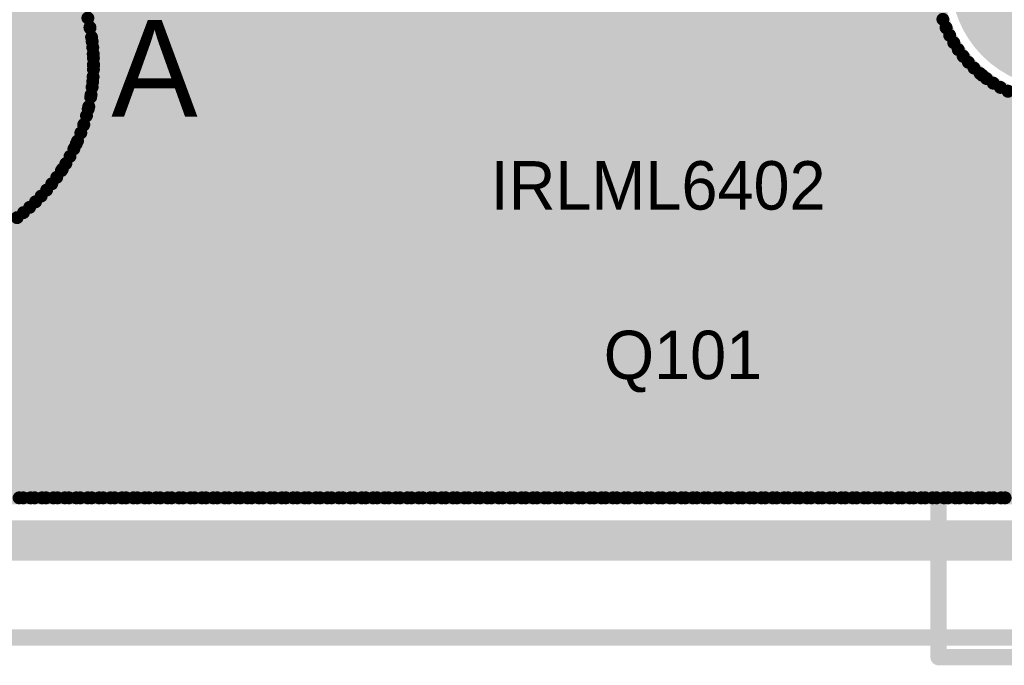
# Model space of a CAD drawing. Extents: x 7.17 to 14.1, y 4 to 11.75.
# Tile 4 of 214: x 7.47 to 8.08, y 5.74 to 6.14. Entities that reach past the tile are written whole.
import ezdxf

# ---------------------------------------------------------------- set-up
doc = ezdxf.new("R2010")
doc.units = 0
doc.layers.get('0').update_dxf_attribs({"linetype": 'CONTINUOUS'})
for name, color, linetype in [('BOTTOMLAYER', 5, 'CONTINUOUS'), ('BOTTOMSOLDER', 6, 'CONTINUOUS'), ('INTERNALPLANE1', 76, 'CONTINUOUS'), ('KEEPOUTLAYER', 6, 'CONTINUOUS'), ('MECHANICAL1', 6, 'CONTINUOUS'), ('MECHANICAL3', 76, 'CONTINUOUS'), ('MECHANICAL5', 56, 'CONTINUOUS'), ('MECHANICAL6', 56, 'CONTINUOUS'), ('MULTILAYER', 9, 'CONTINUOUS'), ('TOPLAYER', 1, 'CONTINUOUS'), ('TOPOVERLAY', 2, 'CONTINUOUS'), ('TOPPASTE', 8, 'CONTINUOUS'), ('TOPSOLDER', 216, 'CONTINUOUS')]:
    doc.layers.add(name, color=color, linetype=linetype)

# ---------------------------------------------------------------- blocks, each defined once
blk = doc.blocks.new('SO8_2')
at = {"layer": 'MECHANICAL1', "const_width": 0.01}
for points in [[(0.0275, 0.025), (0.0275, -0.175)], [(0.0275, 0.025), (0.0875, 0.025)], [(0.1275, 0.025), (0.1925, 0.025)], [(0.1925, 0.025), (0.1925, -0.175)], [(0, 0.005), (0.0275, 0.005)], [(0, 0.005), (0, -0.005)], [(0.1925, 0.005), (0.22, 0.005)], [(0.22, 0.005), (0.22, -0.005)], [(0, -0.005), (0.0275, -0.005)], [(0.1925, -0.005), (0.22, -0.005)], [(0, -0.045), (0.0275, -0.045)], [(0, -0.045), (0, -0.055)], [(0.1925, -0.045), (0.22, -0.045)], [(0.22, -0.045), (0.22, -0.055)], [(0, -0.055), (0.0275, -0.055)], [(0.1925, -0.055), (0.22, -0.055)], [(0, -0.095), (0.0275, -0.095)], [(0, -0.095), (0, -0.105)], [(0.1925, -0.095), (0.22, -0.095)], [(0.22, -0.095), (0.22, -0.105)], [(0, -0.105), (0.0275, -0.105)], [(0.1925, -0.105), (0.22, -0.105)], [(0, -0.145), (0.0275, -0.145)], [(0, -0.145), (0, -0.155)], [(0.1925, -0.145), (0.22, -0.145)], [(0.22, -0.145), (0.22, -0.155)], [(0, -0.155), (0.0275, -0.155)], [(0.1925, -0.155), (0.22, -0.155)], [(0.0275, -0.175), (0.1925, -0.175)]]:
    blk.add_lwpolyline(points, dxfattribs=at)
at = {"layer": 'MECHANICAL1', "const_width": 0.005}
for points in [[(0.025, 0.025, 1), (0.03, 0.025, 1)], [(0.025, 0.025, 1), (0.03, 0.025, 1)], [(0.085, 0.025, 1), (0.09, 0.025, 1)], [(0.085, 0.025, 1), (0.09, 0.025, 1)], [(0.125, 0.025, 1), (0.13, 0.025, 1)], [(0.125, 0.025, 1), (0.13, 0.025, 1)], [(0.19, 0.025, 1), (0.195, 0.025, 1)], [(0.19, 0.025, 1), (0.195, 0.025, 1)], [(-0.0025, 0.005, 1), (0.0025, 0.005, 1)], [(-0.0025, 0.005, 1), (0.0025, 0.005, 1)], [(0.025, 0.005, 1), (0.03, 0.005, 1)], [(0.19, 0.005, 1), (0.195, 0.005, 1)], [(0.2175, 0.005, 1), (0.2225, 0.005, 1)], [(0.2175, 0.005, 1), (0.2225, 0.005, 1)], [(-0.0025, -0.005, 1), (0.0025, -0.005, 1)], [(-0.0025, -0.005, 1), (0.0025, -0.005, 1)], [(0.19, -0.005, 1), (0.195, -0.005, 1)], [(0.2175, -0.005, 1), (0.2225, -0.005, 1)], [(0.2175, -0.005, 1), (0.2225, -0.005, 1)], [(0.025, -0.005, 1), (0.03, -0.005, 1)], [(-0.0025, -0.045, 1), (0.0025, -0.045, 1)], [(-0.0025, -0.045, 1), (0.0025, -0.045, 1)], [(0.025, -0.045, 1), (0.03, -0.045, 1)], [(0.19, -0.045, 1), (0.195, -0.045, 1)], [(0.2175, -0.045, 1), (0.2225, -0.045, 1)], [(0.2175, -0.045, 1), (0.2225, -0.045, 1)], [(-0.0025, -0.055, 1), (0.0025, -0.055, 1)], [(-0.0025, -0.055, 1), (0.0025, -0.055, 1)], [(0.025, -0.055, 1), (0.03, -0.055, 1)], [(0.19, -0.055, 1), (0.195, -0.055, 1)], [(0.2175, -0.055, 1), (0.2225, -0.055, 1)], [(0.2175, -0.055, 1), (0.2225, -0.055, 1)], [(-0.0025, -0.095, 1), (0.0025, -0.095, 1)], [(-0.0025, -0.095, 1), (0.0025, -0.095, 1)], [(0.025, -0.095, 1), (0.03, -0.095, 1)], [(0.19, -0.095, 1), (0.195, -0.095, 1)], [(0.2175, -0.095, 1), (0.2225, -0.095, 1)], [(0.2175, -0.095, 1), (0.2225, -0.095, 1)], [(-0.0025, -0.105, 1), (0.0025, -0.105, 1)], [(-0.0025, -0.105, 1), (0.0025, -0.105, 1)], [(0.025, -0.105, 1), (0.03, -0.105, 1)], [(0.19, -0.105, 1), (0.195, -0.105, 1)], [(0.2175, -0.105, 1), (0.2225, -0.105, 1)], [(0.2175, -0.105, 1), (0.2225, -0.105, 1)], [(-0.0025, -0.145, 1), (0.0025, -0.145, 1)], [(-0.0025, -0.145, 1), (0.0025, -0.145, 1)], [(0.025, -0.145, 1), (0.03, -0.145, 1)], [(0.19, -0.145, 1), (0.195, -0.145, 1)], [(0.2175, -0.145, 1), (0.2225, -0.145, 1)], [(0.2175, -0.145, 1), (0.2225, -0.145, 1)], [(-0.0025, -0.155, 1), (0.0025, -0.155, 1)], [(-0.0025, -0.155, 1), (0.0025, -0.155, 1)], [(0.025, -0.155, 1), (0.03, -0.155, 1)], [(0.19, -0.155, 1), (0.195, -0.155, 1)], [(0.2175, -0.155, 1), (0.2225, -0.155, 1)], [(0.2175, -0.155, 1), (0.2225, -0.155, 1)], [(0.025, -0.175, 1), (0.03, -0.175, 1)], [(0.025, -0.175, 1), (0.03, -0.175, 1)], [(0.19, -0.175, 1), (0.195, -0.175, 1)], [(0.19, -0.175, 1), (0.195, -0.175, 1)]]:
    blk.add_lwpolyline(points, format="xyb", close=True, dxfattribs=at)
at = {"layer": 'MECHANICAL1', "const_width": 0.01}
blk.add_lwpolyline([(0.1275, 0.025, -1), (0.0875, 0.025)], format="xyb", dxfattribs=at)
at = {"layer": 'TOPLAYER', "const_width": 0.024}
for points in [[(0.028, 0), (-0.028, 0)], [(0.248, 0), (0.192, 0)], [(0.028, -0.05), (-0.028, -0.05)], [(0.248, -0.05), (0.192, -0.05)], [(0.028, -0.1), (-0.028, -0.1)], [(0.248, -0.1), (0.192, -0.1)], [(0.028, -0.15), (-0.028, -0.15)], [(0.248, -0.15), (0.192, -0.15)]]:
    blk.add_lwpolyline(points, dxfattribs=at)
at = {"layer": 'TOPLAYER', "const_width": 0.012}
for points in [[(-0.034, 0, 1), (-0.022, 0, 1)], [(0.022, 0, 1), (0.034, 0, 1)], [(0.186, 0, 1), (0.198, 0, 1)], [(0.242, 0, 1), (0.254, 0, 1)], [(-0.034, -0.05, 1), (-0.022, -0.05, 1)], [(0.022, -0.05, 1), (0.034, -0.05, 1)], [(0.186, -0.05, 1), (0.198, -0.05, 1)], [(0.242, -0.05, 1), (0.254, -0.05, 1)], [(-0.034, -0.1, 1), (-0.022, -0.1, 1)], [(0.022, -0.1, 1), (0.034, -0.1, 1)], [(0.186, -0.1, 1), (0.198, -0.1, 1)], [(0.242, -0.1, 1), (0.254, -0.1, 1)], [(-0.034, -0.15, 1), (-0.022, -0.15, 1)], [(0.022, -0.15, 1), (0.034, -0.15, 1)], [(0.186, -0.15, 1), (0.198, -0.15, 1)], [(0.242, -0.15, 1), (0.254, -0.15, 1)]]:
    blk.add_lwpolyline(points, format="xyb", close=True, dxfattribs=at)
at = {"layer": 'TOPOVERLAY', "const_width": 0.01}
for points in [[(-0.06, 0.04), (-0.06, -0.19)], [(-0.06, 0.04), (0.08046, 0.04)], [(0.13454, 0.04), (0.28, 0.04)], [(0.28, 0.04), (0.28, -0.19)], [(-0.06, -0.19), (0.28, -0.19)]]:
    blk.add_lwpolyline(points, dxfattribs=at)
at = {"layer": 'TOPOVERLAY', "const_width": 0.005}
for points in [[(-0.0625, 0.04, 1), (-0.0575, 0.04, 1)], [(-0.0625, 0.04, 1), (-0.0575, 0.04, 1)], [(0.07796, 0.04, 1), (0.08296, 0.04, 1)], [(0.07796, 0.04, 1), (0.08296, 0.04, 1)], [(0.13204, 0.04, 1), (0.13704, 0.04, 1)], [(0.13204, 0.04, 1), (0.13704, 0.04, 1)], [(0.2775, 0.04, 1), (0.2825, 0.04, 1)], [(0.2775, 0.04, 1), (0.2825, 0.04, 1)], [(-0.0625, -0.19, 1), (-0.0575, -0.19, 1)], [(-0.0625, -0.19, 1), (-0.0575, -0.19, 1)], [(0.2775, -0.19, 1), (0.2825, -0.19, 1)], [(0.2775, -0.19, 1), (0.2825, -0.19, 1)]]:
    blk.add_lwpolyline(points, format="xyb", close=True, dxfattribs=at)
at = {"layer": 'TOPOVERLAY', "const_width": 0.01}
blk.add_lwpolyline([(0.13454, 0.04, -1), (0.08046, 0.04)], format="xyb", dxfattribs=at)
at = {"layer": 'TOPPASTE', "const_width": 0.024}
for points in [[(0.028, 0), (-0.028, 0)], [(0.248, 0), (0.192, 0)], [(0.028, -0.05), (-0.028, -0.05)], [(0.248, -0.05), (0.192, -0.05)], [(0.028, -0.1), (-0.028, -0.1)], [(0.248, -0.1), (0.192, -0.1)], [(0.028, -0.15), (-0.028, -0.15)], [(0.248, -0.15), (0.192, -0.15)]]:
    blk.add_lwpolyline(points, dxfattribs=at)
at = {"layer": 'TOPPASTE', "const_width": 0.012}
for points in [[(-0.034, 0, 1), (-0.022, 0, 1)], [(0.022, 0, 1), (0.034, 0, 1)], [(0.186, 0, 1), (0.198, 0, 1)], [(0.242, 0, 1), (0.254, 0, 1)], [(-0.034, -0.05, 1), (-0.022, -0.05, 1)], [(0.022, -0.05, 1), (0.034, -0.05, 1)], [(0.186, -0.05, 1), (0.198, -0.05, 1)], [(0.242, -0.05, 1), (0.254, -0.05, 1)], [(-0.034, -0.1, 1), (-0.022, -0.1, 1)], [(0.022, -0.1, 1), (0.034, -0.1, 1)], [(0.186, -0.1, 1), (0.198, -0.1, 1)], [(0.242, -0.1, 1), (0.254, -0.1, 1)], [(-0.034, -0.15, 1), (-0.022, -0.15, 1)], [(0.022, -0.15, 1), (0.034, -0.15, 1)], [(0.186, -0.15, 1), (0.198, -0.15, 1)], [(0.242, -0.15, 1), (0.254, -0.15, 1)]]:
    blk.add_lwpolyline(points, format="xyb", close=True, dxfattribs=at)
at = {"layer": 'TOPSOLDER', "const_width": 0.032}
for points in [[(0.028, 0), (-0.028, 0)], [(0.248, 0), (0.192, 0)], [(0.028, -0.05), (-0.028, -0.05)], [(0.248, -0.05), (0.192, -0.05)], [(0.028, -0.1), (-0.028, -0.1)], [(0.248, -0.1), (0.192, -0.1)], [(0.028, -0.15), (-0.028, -0.15)], [(0.248, -0.15), (0.192, -0.15)]]:
    blk.add_lwpolyline(points, dxfattribs=at)
at = {"layer": 'TOPSOLDER', "const_width": 0.016}
for points in [[(-0.036, 0, 1), (-0.02, 0, 1)], [(0.02, 0, 1), (0.036, 0, 1)], [(0.184, 0, 1), (0.2, 0, 1)], [(0.24, 0, 1), (0.256, 0, 1)], [(-0.036, -0.05, 1), (-0.02, -0.05, 1)], [(0.02, -0.05, 1), (0.036, -0.05, 1)], [(0.184, -0.05, 1), (0.2, -0.05, 1)], [(0.24, -0.05, 1), (0.256, -0.05, 1)], [(-0.036, -0.1, 1), (-0.02, -0.1, 1)], [(0.02, -0.1, 1), (0.036, -0.1, 1)], [(0.184, -0.1, 1), (0.2, -0.1, 1)], [(0.24, -0.1, 1), (0.256, -0.1, 1)], [(-0.036, -0.15, 1), (-0.02, -0.15, 1)], [(0.02, -0.15, 1), (0.036, -0.15, 1)], [(0.184, -0.15, 1), (0.2, -0.15, 1)], [(0.24, -0.15, 1), (0.256, -0.15, 1)]]:
    blk.add_lwpolyline(points, format="xyb", close=True, dxfattribs=at)
blk = doc.blocks.new('SOT23_4')
at = {"layer": 'MECHANICAL1', "const_width": 0.01}
for points in [[(0.03, 0.094), (0.046, 0.094)], [(0.03, 0.076), (0.03, 0.094)], [(0.046, 0.076), (0.046, 0.094)], [(-0.02, 0.008), (-0.02, 0.076)], [(-0.02, 0.076), (0.096, 0.076)], [(0.096, 0.008), (0.096, 0.076)], [(-0.02, 0.008), (0.096, 0.008)], [(-0.01, -0.008), (-0.01, 0.008)], [(0.01, -0.008), (0.01, 0.008)], [(0.066, -0.008), (0.066, 0.008)], [(0.084, -0.008), (0.084, 0.008)], [(-0.01, -0.008), (0.01, -0.008)], [(0.066, -0.008), (0.084, -0.008)]]:
    blk.add_lwpolyline(points, dxfattribs=at)
at = {"layer": 'MECHANICAL1', "const_width": 0.005}
for points in [[(0.0275, 0.094, 1), (0.0325, 0.094, 1)], [(0.0275, 0.094, 1), (0.0325, 0.094, 1)], [(0.0435, 0.094, 1), (0.0485, 0.094, 1)], [(0.0435, 0.094, 1), (0.0485, 0.094, 1)], [(-0.0225, 0.076, 1), (-0.0175, 0.076, 1)], [(-0.0225, 0.076, 1), (-0.0175, 0.076, 1)], [(0.0275, 0.076, 1), (0.0325, 0.076, 1)], [(0.0435, 0.076, 1), (0.0485, 0.076, 1)], [(0.0935, 0.076, 1), (0.0985, 0.076, 1)], [(0.0935, 0.076, 1), (0.0985, 0.076, 1)], [(-0.0225, 0.008, 1), (-0.0175, 0.008, 1)], [(-0.0225, 0.008, 1), (-0.0175, 0.008, 1)], [(-0.0125, 0.008, 1), (-0.0075, 0.008, 1)], [(0.0075, 0.008, 1), (0.0125, 0.008, 1)], [(0.0635, 0.008, 1), (0.0685, 0.008, 1)], [(0.0815, 0.008, 1), (0.0865, 0.008, 1)], [(0.0935, 0.008, 1), (0.0985, 0.008, 1)], [(0.0935, 0.008, 1), (0.0985, 0.008, 1)], [(-0.0125, -0.008, 1), (-0.0075, -0.008, 1)], [(-0.0125, -0.008, 1), (-0.0075, -0.008, 1)], [(0.0075, -0.008, 1), (0.0125, -0.008, 1)], [(0.0075, -0.008, 1), (0.0125, -0.008, 1)], [(0.0635, -0.008, 1), (0.0685, -0.008, 1)], [(0.0635, -0.008, 1), (0.0685, -0.008, 1)], [(0.0815, -0.008, 1), (0.0865, -0.008, 1)], [(0.0815, -0.008, 1), (0.0865, -0.008, 1)]]:
    blk.add_lwpolyline(points, format="xyb", close=True, dxfattribs=at)
at = {"layer": 'TOPLAYER'}
for points in [[(0.02, 0.055), (0.056, 0.055), (0.02, 0.105), (0.056, 0.105)], [(-0.018, -0.018), (0.018, -0.018), (-0.018, 0.018), (0.018, 0.018)], [(0.057, -0.018), (0.093, -0.018), (0.057, 0.018), (0.093, 0.018)]]:
    blk.add_solid(points, dxfattribs=at)
at = {"layer": 'TOPOVERLAY', "const_width": 0.01}
for points in [[(0.005, 0.12), (0.023, 0.12)], [(0.005, 0.09), (0.005, 0.12)], [(0.023, 0.12), (0.07, 0.12)], [(0.07, 0.09), (0.07, 0.12)], [(-0.04, 0.09), (0.005, 0.09)], [(-0.04, -0.035), (-0.04, 0.09)], [(0.07, 0.09), (0.115, 0.09)], [(0.115, -0.035), (0.115, 0.09)], [(-0.04, -0.035), (0.115, -0.035)]]:
    blk.add_lwpolyline(points, dxfattribs=at)
at = {"layer": 'TOPOVERLAY', "const_width": 0.005}
for points in [[(0.0025, 0.12, 1), (0.0075, 0.12, 1)], [(0.0025, 0.12, 1), (0.0075, 0.12, 1)], [(0.0205, 0.12, 1), (0.0255, 0.12, 1)], [(0.0205, 0.12, 1), (0.0255, 0.12, 1)], [(0.0675, 0.12, 1), (0.0725, 0.12, 1)], [(0.0675, 0.12, 1), (0.0725, 0.12, 1)], [(-0.0425, 0.09, 1), (-0.0375, 0.09, 1)], [(-0.0425, 0.09, 1), (-0.0375, 0.09, 1)], [(0.0025, 0.09, 1), (0.0075, 0.09, 1)], [(0.0025, 0.09, 1), (0.0075, 0.09, 1)], [(0.0675, 0.09, 1), (0.0725, 0.09, 1)], [(0.0675, 0.09, 1), (0.0725, 0.09, 1)], [(0.1125, 0.09, 1), (0.1175, 0.09, 1)], [(0.1125, 0.09, 1), (0.1175, 0.09, 1)], [(-0.0425, -0.035, 1), (-0.0375, -0.035, 1)], [(-0.0425, -0.035, 1), (-0.0375, -0.035, 1)], [(0.1125, -0.035, 1), (0.1175, -0.035, 1)], [(0.1125, -0.035, 1), (0.1175, -0.035, 1)]]:
    blk.add_lwpolyline(points, format="xyb", close=True, dxfattribs=at)
at = {"layer": 'TOPPASTE'}
for points in [[(0.02, 0.055), (0.056, 0.055), (0.02, 0.105), (0.056, 0.105)], [(-0.018, -0.018), (0.018, -0.018), (-0.018, 0.018), (0.018, 0.018)], [(0.057, -0.018), (0.093, -0.018), (0.057, 0.018), (0.093, 0.018)]]:
    blk.add_solid(points, dxfattribs=at)
at = {"layer": 'TOPSOLDER'}
for points in [[(0.016, 0.051), (0.06, 0.051), (0.016, 0.109), (0.06, 0.109)], [(-0.022, -0.022), (0.022, -0.022), (-0.022, 0.022), (0.022, 0.022)], [(0.053, -0.022), (0.097, -0.022), (0.053, 0.022), (0.097, 0.022)]]:
    blk.add_solid(points, dxfattribs=at)
blk = doc.blocks.new('USB_JACK_5')
at = {"layer": 'BOTTOMSOLDER', "const_width": 0.0665}
blk.add_lwpolyline([(-0.270061, -0.187205, 1), (-0.203561, -0.187205, 1)], format="xyb", close=True, dxfattribs=at)
at = {"layer": 'MULTILAYER', "const_width": 0.0625}
blk.add_lwpolyline([(-0.268061, -0.187205, 1), (-0.205561, -0.187205, 1)], format="xyb", close=True, dxfattribs=at)
at = {"layer": 'TOPOVERLAY', "const_width": 0.01}
for points in [[(-0.311824, -0.607205), (-0.311824, 0.042795)], [(-0.311824, -0.607205), (-0.251824, -0.607205)]]:
    blk.add_lwpolyline(points, dxfattribs=at)
at = {"layer": 'TOPOVERLAY', "const_width": 0.005}
blk.add_lwpolyline([(-0.314324, -0.607205, 1), (-0.309324, -0.607205, 1)], format="xyb", close=True, dxfattribs=at)
blk.add_lwpolyline([(-0.314324, -0.607205, 1), (-0.309324, -0.607205, 1)], format="xyb", close=True, dxfattribs=at)
at = {"layer": 'TOPSOLDER', "const_width": 0.0665}
blk.add_lwpolyline([(-0.270061, -0.187205, 1), (-0.203561, -0.187205, 1)], format="xyb", close=True, dxfattribs=at)

msp = doc.modelspace()

# ---------------------------------------------------------------- linework, layer by layer
at = {"layer": 'BOTTOMLAYER', "const_width": 0.008}
for points in [[(7.331425, 5.8465), (8.588294, 7.103369)], [(7.338496, 5.8465), (8.595365, 7.103369)], [(7.345567, 5.8465), (8.602436, 7.103369)], [(7.206404, 6.978165), (8.046974, 6.137595)], [(7.206404, 6.971093), (8.057654, 6.119843)], [(7.206404, 6.964022), (8.323926, 5.8465)], [(7.206404, 6.956951), (8.316855, 5.8465)], [(7.206404, 6.94988), (8.309784, 5.8465)], [(7.206404, 6.942809), (8.302713, 5.8465)], [(7.206404, 6.935738), (8.295642, 5.8465)], [(7.206404, 6.928667), (8.288571, 5.8465)], [(7.206404, 6.921596), (8.2815, 5.8465)], [(7.206404, 6.914525), (8.274429, 5.8465)], [(7.206404, 6.907453), (8.267357, 5.8465)], [(7.206404, 6.900382), (8.260286, 5.8465)], [(7.206404, 6.893311), (8.253215, 5.8465)], [(7.206404, 6.88624), (8.246144, 5.8465)], [(7.206404, 6.879169), (8.239073, 5.8465)], [(7.206404, 6.872098), (8.232002, 5.8465)], [(7.206404, 6.865027), (8.224931, 5.8465)], [(7.206404, 6.857956), (8.21786, 5.8465)], [(7.206404, 6.850885), (8.210789, 5.8465)], [(7.206404, 6.843814), (8.203718, 5.8465)], [(7.206404, 6.836742), (8.196646, 5.8465)], [(7.206404, 6.829671), (8.189575, 5.8465)], [(7.206404, 6.8226), (8.182504, 5.8465)], [(7.206404, 6.815529), (8.175433, 5.8465)], [(7.206404, 6.808458), (8.168362, 5.8465)], [(7.206404, 6.801387), (8.161291, 5.8465)], [(7.206404, 6.794316), (8.15422, 5.8465)], [(7.206404, 6.787245), (8.147149, 5.8465)], [(7.206404, 6.780174), (8.140078, 5.8465)], [(7.206404, 6.773103), (8.133007, 5.8465)], [(7.206404, 6.766032), (8.125936, 5.8465)], [(7.206404, 6.75896), (8.118864, 5.8465)], [(7.206404, 6.751889), (8.111793, 5.8465)], [(7.206404, 6.744818), (8.104722, 5.8465)], [(7.206404, 6.737747), (8.097651, 5.8465)], [(7.206404, 6.730676), (8.09058, 5.8465)], [(7.206404, 6.723605), (8.083509, 5.8465)], [(7.206404, 6.716534), (8.076438, 5.8465)], [(7.206404, 6.709463), (8.069367, 5.8465)], [(7.206404, 6.702392), (8.062296, 5.8465)], [(7.206404, 6.695321), (8.055224, 5.8465)], [(7.324354, 5.8465), (8.077654, 6.5998)], [(7.317283, 5.8465), (8.062133, 6.59135)], [(7.30314, 5.8465), (8.038965, 6.582324)], [(7.310212, 5.8465), (8.049742, 6.586031)], [(7.49961, 6.05004), (8.02923, 6.57966)], [(7.508222, 6.065724), (8.020248, 6.57775)], [(7.512798, 6.077371), (8.01185, 6.576423)], [(7.51541, 6.143623), (7.95128, 6.579492)], [(7.516693, 6.137834), (7.957084, 6.578226)], [(7.517714, 6.131785), (7.963071, 6.577142)], [(7.518445, 6.125444), (7.969257, 6.576256)], [(7.515629, 6.087273), (8.003923, 6.575567)], [(7.517395, 6.09611), (7.99639, 6.575105)], [(7.518413, 6.104199), (7.989194, 6.57498)], [(7.518844, 6.118773), (7.975658, 6.575586)], [(7.518859, 6.111716), (7.982295, 6.575152)], [(7.410904, 6.483749), (8.048153, 5.8465)], [(7.410904, 6.476678), (8.041082, 5.8465)], [(7.352638, 5.8465), (7.973064, 6.466926)], [(7.410904, 6.469607), (8.034011, 5.8465)], [(7.410904, 6.462536), (8.02694, 5.8465)], [(7.359709, 5.8465), (7.97102, 6.457811)], [(7.410904, 6.455465), (8.019869, 5.8465)], [(7.36678, 5.8465), (7.971155, 6.450875)], [(7.410904, 6.448394), (8.012798, 5.8465)], [(7.373851, 5.8465), (7.972395, 6.445043)], [(7.380923, 5.8465), (7.974402, 6.439979)], [(7.410904, 6.441323), (8.005727, 5.8465)], [(7.387994, 5.8465), (7.977028, 6.435534)], [(7.395065, 5.8465), (7.980202, 6.431637)], [(7.410904, 6.434252), (7.998656, 5.8465)], [(7.402136, 5.8465), (7.9839, 6.428264)], [(7.409207, 5.8465), (7.988132, 6.425425)], [(7.410904, 6.427181), (7.991585, 5.8465)], [(7.410904, 6.420109), (7.984514, 5.8465)], [(7.416278, 5.8465), (7.992949, 6.423171)], [(7.423349, 5.8465), (7.998465, 6.421615)], [(7.43042, 5.8465), (8.00492, 6.421)], [(7.437491, 5.8465), (8.011991, 6.421)], [(7.444562, 5.8465), (8.019063, 6.421)], [(7.451634, 5.8465), (8.026134, 6.421)], [(7.458705, 5.8465), (8.033205, 6.421)], [(7.465776, 5.8465), (8.040276, 6.421)], [(7.472847, 5.8465), (8.047347, 6.421)], [(7.479918, 5.8465), (8.054418, 6.421)], [(7.486989, 5.8465), (8.061489, 6.421)], [(7.49406, 5.8465), (8.06856, 6.421)], [(7.501131, 5.8465), (8.075631, 6.421)], [(7.508202, 5.8465), (8.082702, 6.421)], [(7.515274, 5.8465), (8.089773, 6.421)], [(7.522345, 5.8465), (8.096845, 6.421)], [(7.529416, 5.8465), (8.103916, 6.421)], [(7.536487, 5.8465), (8.110987, 6.421)], [(7.543558, 5.8465), (8.118058, 6.421)], [(7.550629, 5.8465), (8.125129, 6.421)], [(7.5577, 5.8465), (8.1322, 6.421)], [(7.564771, 5.8465), (8.139271, 6.421)], [(7.571842, 5.8465), (8.146342, 6.421)], [(7.578913, 5.8465), (8.153413, 6.421)], [(7.585985, 5.8465), (8.160485, 6.421)], [(7.593056, 5.8465), (8.167556, 6.421)], [(7.600127, 5.8465), (8.174627, 6.421)], [(7.607198, 5.8465), (8.181698, 6.421)], [(7.614269, 5.8465), (8.188769, 6.421)], [(7.62134, 5.8465), (8.19584, 6.421)], [(7.628411, 5.8465), (8.202911, 6.421)], [(7.635482, 5.8465), (8.209982, 6.421)], [(7.642553, 5.8465), (8.217053, 6.421)], [(7.649624, 5.8465), (8.224124, 6.421)], [(7.656695, 5.8465), (8.231196, 6.421)], [(7.663767, 5.8465), (8.238267, 6.421)], [(7.670838, 5.8465), (8.245338, 6.421)], [(7.677909, 5.8465), (8.252409, 6.421)], [(7.68498, 5.8465), (8.25948, 6.421)], [(8.045606, 5.8465), (8.620106, 6.421)], [(8.052677, 5.8465), (8.627177, 6.421)], [(8.059748, 5.8465), (8.634248, 6.421)], [(8.066819, 5.8465), (8.63857, 6.418251)], [(7.410904, 6.413038), (7.977442, 5.8465)], [(8.07389, 5.8465), (8.642106, 6.414715)], [(7.410904, 6.405967), (7.970371, 5.8465)], [(8.080962, 5.8465), (8.645641, 6.41118)], [(7.379445, 6.395), (7.927945, 5.8465)], [(7.386516, 6.395), (7.935016, 5.8465)], [(7.393587, 6.395), (7.942087, 5.8465)], [(7.400658, 6.395), (7.949158, 5.8465)], [(7.407729, 6.395), (7.956229, 5.8465)], [(7.410904, 6.398896), (7.9633, 5.8465)], [(7.404877, 6.362496), (7.920874, 5.8465)], [(7.409617, 6.350686), (7.913803, 5.8465)], [(7.41084, 6.342391), (7.906731, 5.8465)], [(7.410677, 6.335483), (7.89966, 5.8465)], [(7.409648, 6.329441), (7.892589, 5.8465)], [(7.407978, 6.32404), (7.885518, 5.8465)], [(7.403142, 6.314734), (7.871376, 5.8465)], [(7.405787, 6.31916), (7.878447, 5.8465)], [(7.40008, 6.310725), (7.864305, 5.8465)], [(7.392766, 6.303897), (7.850163, 5.8465)], [(7.39662, 6.307114), (7.857234, 5.8465)], [(7.388504, 6.301087), (7.843091, 5.8465)], [(7.946611, 5.8465), (8.359208, 6.259097)], [(7.953682, 5.8465), (8.361291, 6.254109)], [(7.960753, 5.8465), (8.363826, 6.249573)], [(7.967824, 5.8465), (8.366771, 6.245447)], [(7.974895, 5.8465), (8.370105, 6.24171)], [(7.981966, 5.8465), (8.37382, 6.238354)], [(7.989037, 5.8465), (8.377923, 6.235386)], [(7.904184, 5.8465), (8.288552, 6.230868)], [(7.911255, 5.8465), (8.293985, 6.22923)], [(7.932468, 5.8465), (8.315157, 6.229188)], [(7.93954, 5.8465), (8.326447, 6.233408)], [(7.996108, 5.8465), (8.382435, 6.232826)], [(8.003179, 5.8465), (8.387395, 6.230716)], [(8.01025, 5.8465), (8.392874, 6.229124)], [(8.031464, 5.8465), (8.414332, 6.229368)], [(8.038535, 5.8465), (8.42614, 6.234105)], [(7.918326, 5.8465), (8.300044, 6.228218)], [(7.925397, 5.8465), (8.306942, 6.228044)], [(8.017322, 5.8465), (8.398991, 6.228169)], [(8.024393, 5.8465), (8.405971, 6.228078)], [(7.692051, 5.8465), (8.05025, 6.204699)], [(7.699122, 5.8465), (8.044724, 6.192102)], [(7.491241, 6.191279), (7.83602, 5.8465)], [(7.706193, 5.8465), (8.042185, 6.182492)], [(7.713264, 5.8465), (8.041035, 6.17427)], [(7.505412, 6.170038), (7.828949, 5.8465)], [(7.720335, 5.8465), (8.040765, 6.16693)], [(7.511165, 6.157213), (7.821878, 5.8465)], [(7.727406, 5.8465), (8.041135, 6.160229)], [(7.734478, 5.8465), (8.042008, 6.154031)], [(7.514603, 6.146704), (7.814807, 5.8465)], [(7.741549, 5.8465), (8.043299, 6.14825)], [(7.516763, 6.137473), (7.807736, 5.8465)], [(7.74862, 5.8465), (8.044949, 6.142829)], [(7.755691, 5.8465), (8.046917, 6.137726)], [(7.206404, 6.136704), (7.496608, 5.8465)], [(7.762762, 5.8465), (8.049175, 6.132913)], [(7.206404, 6.129632), (7.489536, 5.8465)], [(7.518066, 6.129099), (7.800665, 5.8465)], [(7.769833, 5.8465), (8.051702, 6.128369)], [(7.206404, 6.122561), (7.482465, 5.8465)], [(7.518734, 6.12136), (7.793594, 5.8465)], [(7.776904, 5.8465), (8.054482, 6.124078)], [(7.783975, 5.8465), (8.057505, 6.12003)], [(7.206404, 6.11549), (7.475394, 5.8465)], [(7.518901, 6.114122), (7.786523, 5.8465)], [(7.791046, 5.8465), (8.060763, 6.116217)], [(7.798118, 5.8465), (8.064253, 6.112636)], [(7.518654, 6.107297), (7.779452, 5.8465)], [(7.805189, 5.8465), (8.067975, 6.109287)], [(8.069308, 6.10819), (8.330997, 5.8465)], [(7.518057, 6.100824), (7.77238, 5.8465)], [(7.81226, 5.8465), (8.071931, 6.106171)], [(7.819331, 5.8465), (8.076126, 6.103295)], [(7.826402, 5.8465), (8.08057, 6.100668)], [(7.517152, 6.094657), (7.765309, 5.8465)], [(7.833473, 5.8465), (8.085275, 6.098302)], [(7.840544, 5.8465), (8.090262, 6.096218)], [(7.847615, 5.8465), (8.095554, 6.094439)], [(7.897113, 5.8465), (8.148641, 6.098028)], [(7.515976, 6.088763), (7.758238, 5.8465)], [(7.854686, 5.8465), (8.101189, 6.093002)], [(7.861757, 5.8465), (8.107215, 6.091958)], [(7.868829, 5.8465), (8.113706, 6.091378)], [(7.8759, 5.8465), (8.120776, 6.091376)], [(7.882971, 5.8465), (8.128613, 6.092142)], [(7.890042, 5.8465), (8.137587, 6.094045)], [(7.514553, 6.083114), (7.751167, 5.8465)], [(7.512904, 6.077692), (7.744096, 5.8465)], [(7.511047, 6.072478), (7.737025, 5.8465)], [(7.508995, 6.067459), (7.729954, 5.8465)], [(7.504346, 6.057966), (7.715812, 5.8465)], [(7.506758, 6.062625), (7.722883, 5.8465)], [(7.501765, 6.053475), (7.708741, 5.8465)], [(7.499022, 6.049147), (7.70167, 5.8465)], [(7.493066, 6.040961), (7.687527, 5.8465)], [(7.496121, 6.044977), (7.694598, 5.8465)], [(7.486503, 6.033382), (7.673385, 5.8465)], [(7.48986, 6.037096), (7.680456, 5.8465)], [(7.482998, 6.029816), (7.666314, 5.8465)], [(7.475541, 6.02313), (7.652172, 5.8465)], [(7.479344, 6.026398), (7.659243, 5.8465)], [(7.334772, 6.015407), (7.503679, 5.8465)], [(7.467481, 6.017049), (7.63803, 5.8465)], [(7.471588, 6.020013), (7.645101, 5.8465)], [(7.454205, 6.009111), (7.616816, 5.8465)], [(7.458794, 6.011593), (7.623887, 5.8465)], [(7.463218, 6.014241), (7.630959, 5.8465)], [(7.350518, 6.006732), (7.51075, 5.8465)], [(7.439368, 6.002734), (7.595603, 5.8465)], [(7.444501, 6.004673), (7.602674, 5.8465)], [(7.449443, 6.006802), (7.609745, 5.8465)], [(7.362185, 6.002136), (7.517821, 5.8465)], [(7.372098, 5.999294), (7.524892, 5.8465)], [(7.380943, 5.99752), (7.531963, 5.8465)], [(7.416636, 5.997182), (7.567319, 5.8465)], [(7.422688, 5.998202), (7.57439, 5.8465)], [(7.428479, 5.999482), (7.581461, 5.8465)], [(7.434033, 6.000999), (7.588532, 5.8465)], [(7.389037, 5.996497), (7.539034, 5.8465)], [(7.396558, 5.996047), (7.546105, 5.8465)], [(7.403618, 5.996058), (7.553176, 5.8465)], [(7.410293, 5.996454), (7.560248, 5.8465)], [(7.399904, 5.8465), (8.94562, 5.8465)]]:
    msp.add_lwpolyline(points, dxfattribs=at)
at = {"layer": 'BOTTOMLAYER'}
for points, const_width in [([(8.19376, 6.167795, 1), (8.04076, 6.167795, 1)], 0.008), ([(7.518904, 6.115, 1), (7.280904, 6.115, 1)], 0.008), ([(7.51341, 6.143623, 1), (7.51741, 6.143623, 1)], 0.004), ([(7.514693, 6.137834, 1), (7.518693, 6.137834, 1)], 0.004), ([(7.514763, 6.137473, 1), (7.518763, 6.137473, 1)], 0.004), ([(8.042949, 6.142829, 1), (8.046949, 6.142829, 1)], 0.004), ([(8.044917, 6.137726, 1), (8.048917, 6.137726, 1)], 0.004), ([(8.044973, 6.137595, 1), (8.048974, 6.137595, 1)], 0.004), ([(7.515714, 6.131785, 1), (7.519714, 6.131785, 1)], 0.004), ([(8.047175, 6.132913, 1), (8.051175, 6.132913, 1)], 0.004), ([(7.516066, 6.129099, 1), (7.520066, 6.129099, 1)], 0.004), ([(7.516445, 6.125444, 1), (7.520445, 6.125444, 1)], 0.004), ([(8.049702, 6.128369, 1), (8.053702, 6.128369, 1)], 0.004), ([(7.516734, 6.12136, 1), (7.520734, 6.12136, 1)], 0.004), ([(7.516844, 6.118773, 1), (7.520844, 6.118773, 1)], 0.004), ([(8.052482, 6.124078, 1), (8.056482, 6.124078, 1)], 0.004), ([(8.055505, 6.12003, 1), (8.059505, 6.12003, 1)], 0.004), ([(8.055654, 6.119843, 1), (8.059654, 6.119843, 1)], 0.004), ([(7.516901, 6.114122, 1), (7.520901, 6.114122, 1)], 0.004), ([(7.516904, 6.115, 1), (7.520904, 6.115, 1)], 0.004), ([(8.058763, 6.116217, 1), (8.062763, 6.116217, 1)], 0.004), ([(8.062253, 6.112636, 1), (8.066253, 6.112636, 1)], 0.004), ([(7.516654, 6.107297, 1), (7.520654, 6.107297, 1)], 0.004), ([(7.516859, 6.111716, 1), (7.520859, 6.111716, 1)], 0.004), ([(8.065975, 6.109287, 1), (8.069975, 6.109287, 1)], 0.004), ([(8.067308, 6.10819, 1), (8.071308, 6.10819, 1)], 0.004), ([(7.516057, 6.100824, 1), (7.520057, 6.100824, 1)], 0.004), ([(7.516413, 6.104199, 1), (7.520413, 6.104199, 1)], 0.004), ([(8.069931, 6.106171, 1), (8.073931, 6.106171, 1)], 0.004), ([(8.074126, 6.103295, 1), (8.078126, 6.103295, 1)], 0.004), ([(8.07857, 6.100668, 1), (8.08257, 6.100668, 1)], 0.004), ([(7.515152, 6.094657, 1), (7.519152, 6.094657, 1)], 0.004), ([(7.515395, 6.09611, 1), (7.519395, 6.09611, 1)], 0.004), ([(8.083275, 6.098302, 1), (8.087276, 6.098302, 1)], 0.004), ([(7.513976, 6.088763, 1), (7.517976, 6.088763, 1)], 0.004), ([(7.512553, 6.083114, 1), (7.516553, 6.083114, 1)], 0.004), ([(7.513629, 6.087273, 1), (7.517629, 6.087273, 1)], 0.004), ([(7.510798, 6.077371, 1), (7.514798, 6.077371, 1)], 0.004), ([(7.510904, 6.077692, 1), (7.514904, 6.077692, 1)], 0.004), ([(7.509047, 6.072478, 1), (7.513047, 6.072478, 1)], 0.004), ([(7.506222, 6.065724, 1), (7.510223, 6.065724, 1)], 0.004), ([(7.506995, 6.067459, 1), (7.510995, 6.067459, 1)], 0.004), ([(7.502346, 6.057966, 1), (7.506346, 6.057966, 1)], 0.004), ([(7.504758, 6.062625, 1), (7.508758, 6.062625, 1)], 0.004), ([(7.499765, 6.053475, 1), (7.503765, 6.053475, 1)], 0.004), ([(7.497022, 6.049147, 1), (7.501022, 6.049147, 1)], 0.004), ([(7.49761, 6.05004, 1), (7.50161, 6.05004, 1)], 0.004), ([(7.491066, 6.040961, 1), (7.495066, 6.040961, 1)], 0.004), ([(7.494121, 6.044977, 1), (7.498121, 6.044977, 1)], 0.004), ([(7.484503, 6.033382, 1), (7.488503, 6.033382, 1)], 0.004), ([(7.48786, 6.037096, 1), (7.49186, 6.037096, 1)], 0.004), ([(7.480998, 6.029816, 1), (7.484998, 6.029816, 1)], 0.004), ([(7.473541, 6.02313, 1), (7.477541, 6.02313, 1)], 0.004), ([(7.477344, 6.026398, 1), (7.481344, 6.026398, 1)], 0.004), ([(7.469588, 6.020013, 1), (7.473587, 6.020013, 1)], 0.004), ([(7.470847, 5.8465, 1), (7.474847, 5.8465, 1)], 0.004), ([(7.473394, 5.8465, 1), (7.477394, 5.8465, 1)], 0.004), ([(7.477918, 5.8465, 1), (7.481918, 5.8465, 1)], 0.004), ([(7.480465, 5.8465, 1), (7.484465, 5.8465, 1)], 0.004), ([(7.484989, 5.8465, 1), (7.488989, 5.8465, 1)], 0.004), ([(7.487537, 5.8465, 1), (7.491536, 5.8465, 1)], 0.004), ([(7.49206, 5.8465, 1), (7.49606, 5.8465, 1)], 0.004), ([(7.494608, 5.8465, 1), (7.498608, 5.8465, 1)], 0.004), ([(7.499131, 5.8465, 1), (7.503131, 5.8465, 1)], 0.004), ([(7.501679, 5.8465, 1), (7.505679, 5.8465, 1)], 0.004), ([(7.506202, 5.8465, 1), (7.510202, 5.8465, 1)], 0.004), ([(7.50875, 5.8465, 1), (7.51275, 5.8465, 1)], 0.004), ([(7.513274, 5.8465, 1), (7.517273, 5.8465, 1)], 0.004), ([(7.515821, 5.8465, 1), (7.519821, 5.8465, 1)], 0.004), ([(7.520345, 5.8465, 1), (7.524345, 5.8465, 1)], 0.004), ([(7.522892, 5.8465, 1), (7.526892, 5.8465, 1)], 0.004), ([(7.527416, 5.8465, 1), (7.531416, 5.8465, 1)], 0.004), ([(7.529963, 5.8465, 1), (7.533963, 5.8465, 1)], 0.004), ([(7.534487, 5.8465, 1), (7.538487, 5.8465, 1)], 0.004), ([(7.537034, 5.8465, 1), (7.541034, 5.8465, 1)], 0.004), ([(7.541558, 5.8465, 1), (7.545558, 5.8465, 1)], 0.004), ([(7.544105, 5.8465, 1), (7.548105, 5.8465, 1)], 0.004), ([(7.548629, 5.8465, 1), (7.552629, 5.8465, 1)], 0.004), ([(7.551176, 5.8465, 1), (7.555176, 5.8465, 1)], 0.004), ([(7.5557, 5.8465, 1), (7.5597, 5.8465, 1)], 0.004), ([(7.558248, 5.8465, 1), (7.562247, 5.8465, 1)], 0.004), ([(7.562771, 5.8465, 1), (7.566771, 5.8465, 1)], 0.004), ([(7.565319, 5.8465, 1), (7.569319, 5.8465, 1)], 0.004), ([(7.569842, 5.8465, 1), (7.573842, 5.8465, 1)], 0.004), ([(7.57239, 5.8465, 1), (7.57639, 5.8465, 1)], 0.004), ([(7.576913, 5.8465, 1), (7.580913, 5.8465, 1)], 0.004), ([(7.579461, 5.8465, 1), (7.583461, 5.8465, 1)], 0.004), ([(7.583984, 5.8465, 1), (7.587985, 5.8465, 1)], 0.004), ([(7.586532, 5.8465, 1), (7.590532, 5.8465, 1)], 0.004), ([(7.591056, 5.8465, 1), (7.595056, 5.8465, 1)], 0.004), ([(7.593603, 5.8465, 1), (7.597603, 5.8465, 1)], 0.004), ([(7.598127, 5.8465, 1), (7.602127, 5.8465, 1)], 0.004), ([(7.600674, 5.8465, 1), (7.604674, 5.8465, 1)], 0.004), ([(7.605198, 5.8465, 1), (7.609198, 5.8465, 1)], 0.004), ([(7.607745, 5.8465, 1), (7.611745, 5.8465, 1)], 0.004), ([(7.612269, 5.8465, 1), (7.616269, 5.8465, 1)], 0.004), ([(7.614816, 5.8465, 1), (7.618816, 5.8465, 1)], 0.004), ([(7.61934, 5.8465, 1), (7.62334, 5.8465, 1)], 0.004), ([(7.621887, 5.8465, 1), (7.625887, 5.8465, 1)], 0.004), ([(7.626411, 5.8465, 1), (7.630411, 5.8465, 1)], 0.004), ([(7.628959, 5.8465, 1), (7.632958, 5.8465, 1)], 0.004), ([(7.633482, 5.8465, 1), (7.637482, 5.8465, 1)], 0.004), ([(7.63603, 5.8465, 1), (7.64003, 5.8465, 1)], 0.004), ([(7.640553, 5.8465, 1), (7.644553, 5.8465, 1)], 0.004), ([(7.643101, 5.8465, 1), (7.647101, 5.8465, 1)], 0.004), ([(7.647624, 5.8465, 1), (7.651624, 5.8465, 1)], 0.004), ([(7.650172, 5.8465, 1), (7.654172, 5.8465, 1)], 0.004), ([(7.654695, 5.8465, 1), (7.658696, 5.8465, 1)], 0.004), ([(7.657243, 5.8465, 1), (7.661243, 5.8465, 1)], 0.004), ([(7.661767, 5.8465, 1), (7.665767, 5.8465, 1)], 0.004), ([(7.664314, 5.8465, 1), (7.668314, 5.8465, 1)], 0.004), ([(7.668838, 5.8465, 1), (7.672838, 5.8465, 1)], 0.004), ([(7.671385, 5.8465, 1), (7.675385, 5.8465, 1)], 0.004), ([(7.675909, 5.8465, 1), (7.679909, 5.8465, 1)], 0.004), ([(7.678456, 5.8465, 1), (7.682456, 5.8465, 1)], 0.004), ([(7.68298, 5.8465, 1), (7.68698, 5.8465, 1)], 0.004), ([(7.685527, 5.8465, 1), (7.689527, 5.8465, 1)], 0.004), ([(7.690051, 5.8465, 1), (7.694051, 5.8465, 1)], 0.004), ([(7.692598, 5.8465, 1), (7.696598, 5.8465, 1)], 0.004), ([(7.697122, 5.8465, 1), (7.701122, 5.8465, 1)], 0.004), ([(7.699669, 5.8465, 1), (7.70367, 5.8465, 1)], 0.004), ([(7.704193, 5.8465, 1), (7.708193, 5.8465, 1)], 0.004), ([(7.706741, 5.8465, 1), (7.710741, 5.8465, 1)], 0.004), ([(7.711264, 5.8465, 1), (7.715264, 5.8465, 1)], 0.004), ([(7.713812, 5.8465, 1), (7.717812, 5.8465, 1)], 0.004), ([(7.718335, 5.8465, 1), (7.722335, 5.8465, 1)], 0.004), ([(7.720883, 5.8465, 1), (7.724883, 5.8465, 1)], 0.004), ([(7.725407, 5.8465, 1), (7.729406, 5.8465, 1)], 0.004), ([(7.727954, 5.8465, 1), (7.731954, 5.8465, 1)], 0.004), ([(7.732478, 5.8465, 1), (7.736478, 5.8465, 1)], 0.004), ([(7.735025, 5.8465, 1), (7.739025, 5.8465, 1)], 0.004), ([(7.739549, 5.8465, 1), (7.743549, 5.8465, 1)], 0.004), ([(7.742096, 5.8465, 1), (7.746096, 5.8465, 1)], 0.004), ([(7.74662, 5.8465, 1), (7.75062, 5.8465, 1)], 0.004), ([(7.749167, 5.8465, 1), (7.753167, 5.8465, 1)], 0.004), ([(7.753691, 5.8465, 1), (7.757691, 5.8465, 1)], 0.004), ([(7.756238, 5.8465, 1), (7.760238, 5.8465, 1)], 0.004), ([(7.760762, 5.8465, 1), (7.764762, 5.8465, 1)], 0.004), ([(7.763309, 5.8465, 1), (7.767309, 5.8465, 1)], 0.004), ([(7.767833, 5.8465, 1), (7.771833, 5.8465, 1)], 0.004), ([(7.77038, 5.8465, 1), (7.774381, 5.8465, 1)], 0.004), ([(7.774904, 5.8465, 1), (7.778904, 5.8465, 1)], 0.004), ([(7.777452, 5.8465, 1), (7.781452, 5.8465, 1)], 0.004), ([(7.781975, 5.8465, 1), (7.785975, 5.8465, 1)], 0.004), ([(7.784523, 5.8465, 1), (7.788523, 5.8465, 1)], 0.004), ([(7.789046, 5.8465, 1), (7.793046, 5.8465, 1)], 0.004), ([(7.791594, 5.8465, 1), (7.795594, 5.8465, 1)], 0.004), ([(7.796118, 5.8465, 1), (7.800117, 5.8465, 1)], 0.004), ([(7.798665, 5.8465, 1), (7.802665, 5.8465, 1)], 0.004), ([(7.803189, 5.8465, 1), (7.807189, 5.8465, 1)], 0.004), ([(7.805736, 5.8465, 1), (7.809736, 5.8465, 1)], 0.004), ([(7.81026, 5.8465, 1), (7.81426, 5.8465, 1)], 0.004), ([(7.812807, 5.8465, 1), (7.816807, 5.8465, 1)], 0.004), ([(7.817331, 5.8465, 1), (7.821331, 5.8465, 1)], 0.004), ([(7.819878, 5.8465, 1), (7.823878, 5.8465, 1)], 0.004), ([(7.824402, 5.8465, 1), (7.828402, 5.8465, 1)], 0.004), ([(7.826949, 5.8465, 1), (7.830949, 5.8465, 1)], 0.004), ([(7.831473, 5.8465, 1), (7.835473, 5.8465, 1)], 0.004), ([(7.83402, 5.8465, 1), (7.83802, 5.8465, 1)], 0.004), ([(7.838544, 5.8465, 1), (7.842544, 5.8465, 1)], 0.004), ([(7.841092, 5.8465, 1), (7.845091, 5.8465, 1)], 0.004), ([(7.845615, 5.8465, 1), (7.849615, 5.8465, 1)], 0.004), ([(7.848163, 5.8465, 1), (7.852163, 5.8465, 1)], 0.004), ([(7.852686, 5.8465, 1), (7.856686, 5.8465, 1)], 0.004), ([(7.855234, 5.8465, 1), (7.859234, 5.8465, 1)], 0.004), ([(7.859757, 5.8465, 1), (7.863757, 5.8465, 1)], 0.004), ([(7.862305, 5.8465, 1), (7.866305, 5.8465, 1)], 0.004), ([(7.866828, 5.8465, 1), (7.870829, 5.8465, 1)], 0.004), ([(7.869376, 5.8465, 1), (7.873376, 5.8465, 1)], 0.004), ([(7.8739, 5.8465, 1), (7.8779, 5.8465, 1)], 0.004), ([(7.876447, 5.8465, 1), (7.880447, 5.8465, 1)], 0.004), ([(7.880971, 5.8465, 1), (7.884971, 5.8465, 1)], 0.004), ([(7.883518, 5.8465, 1), (7.887518, 5.8465, 1)], 0.004), ([(7.888042, 5.8465, 1), (7.892042, 5.8465, 1)], 0.004), ([(7.890589, 5.8465, 1), (7.894589, 5.8465, 1)], 0.004), ([(7.895113, 5.8465, 1), (7.899113, 5.8465, 1)], 0.004), ([(7.89766, 5.8465, 1), (7.90166, 5.8465, 1)], 0.004), ([(7.902184, 5.8465, 1), (7.906184, 5.8465, 1)], 0.004), ([(7.904731, 5.8465, 1), (7.908731, 5.8465, 1)], 0.004), ([(7.909255, 5.8465, 1), (7.913255, 5.8465, 1)], 0.004), ([(7.911803, 5.8465, 1), (7.915802, 5.8465, 1)], 0.004), ([(7.916326, 5.8465, 1), (7.920326, 5.8465, 1)], 0.004), ([(7.918874, 5.8465, 1), (7.922874, 5.8465, 1)], 0.004), ([(7.923397, 5.8465, 1), (7.927397, 5.8465, 1)], 0.004), ([(7.925945, 5.8465, 1), (7.929945, 5.8465, 1)], 0.004), ([(7.930468, 5.8465, 1), (7.934468, 5.8465, 1)], 0.004), ([(7.933016, 5.8465, 1), (7.937016, 5.8465, 1)], 0.004), ([(7.937539, 5.8465, 1), (7.94154, 5.8465, 1)], 0.004), ([(7.940087, 5.8465, 1), (7.944087, 5.8465, 1)], 0.004), ([(7.944611, 5.8465, 1), (7.948611, 5.8465, 1)], 0.004), ([(7.947158, 5.8465, 1), (7.951158, 5.8465, 1)], 0.004), ([(7.951682, 5.8465, 1), (7.955682, 5.8465, 1)], 0.004), ([(7.954229, 5.8465, 1), (7.958229, 5.8465, 1)], 0.004), ([(7.958753, 5.8465, 1), (7.962753, 5.8465, 1)], 0.004), ([(7.9613, 5.8465, 1), (7.9653, 5.8465, 1)], 0.004), ([(7.965824, 5.8465, 1), (7.969824, 5.8465, 1)], 0.004), ([(7.968371, 5.8465, 1), (7.972371, 5.8465, 1)], 0.004), ([(7.972895, 5.8465, 1), (7.976895, 5.8465, 1)], 0.004), ([(7.975442, 5.8465, 1), (7.979442, 5.8465, 1)], 0.004), ([(7.979966, 5.8465, 1), (7.983966, 5.8465, 1)], 0.004), ([(7.982513, 5.8465, 1), (7.986514, 5.8465, 1)], 0.004), ([(7.987037, 5.8465, 1), (7.991037, 5.8465, 1)], 0.004), ([(7.989585, 5.8465, 1), (7.993585, 5.8465, 1)], 0.004), ([(7.994108, 5.8465, 1), (7.998108, 5.8465, 1)], 0.004), ([(7.996656, 5.8465, 1), (8.000656, 5.8465, 1)], 0.004), ([(8.001179, 5.8465, 1), (8.005179, 5.8465, 1)], 0.004), ([(8.003727, 5.8465, 1), (8.007727, 5.8465, 1)], 0.004), ([(8.008251, 5.8465, 1), (8.012251, 5.8465, 1)], 0.004), ([(8.010798, 5.8465, 1), (8.014798, 5.8465, 1)], 0.004), ([(8.015322, 5.8465, 1), (8.019322, 5.8465, 1)], 0.004), ([(8.017869, 5.8465, 1), (8.021869, 5.8465, 1)], 0.004), ([(8.022393, 5.8465, 1), (8.026393, 5.8465, 1)], 0.004), ([(8.02494, 5.8465, 1), (8.02894, 5.8465, 1)], 0.004), ([(8.029464, 5.8465, 1), (8.033464, 5.8465, 1)], 0.004), ([(8.032011, 5.8465, 1), (8.036011, 5.8465, 1)], 0.004), ([(8.036535, 5.8465, 1), (8.040535, 5.8465, 1)], 0.004), ([(8.039082, 5.8465, 1), (8.043082, 5.8465, 1)], 0.004), ([(8.043606, 5.8465, 1), (8.047606, 5.8465, 1)], 0.004), ([(8.046153, 5.8465, 1), (8.050153, 5.8465, 1)], 0.004), ([(8.050677, 5.8465, 1), (8.054677, 5.8465, 1)], 0.004), ([(8.053225, 5.8465, 1), (8.057225, 5.8465, 1)], 0.004), ([(8.057748, 5.8465, 1), (8.061748, 5.8465, 1)], 0.004), ([(8.060296, 5.8465, 1), (8.064296, 5.8465, 1)], 0.004), ([(8.064819, 5.8465, 1), (8.068819, 5.8465, 1)], 0.004), ([(8.067367, 5.8465, 1), (8.071367, 5.8465, 1)], 0.004), ([(8.07189, 5.8465, 1), (8.07589, 5.8465, 1)], 0.004), ([(8.074438, 5.8465, 1), (8.078438, 5.8465, 1)], 0.004), ([(8.078962, 5.8465, 1), (8.082961, 5.8465, 1)], 0.004), ([(8.081509, 5.8465, 1), (8.085509, 5.8465, 1)], 0.004)]:
    msp.add_lwpolyline(points, format="xyb", close=True, dxfattribs=dict(at, const_width=const_width))
at = {"layer": 'BOTTOMSOLDER', "const_width": 0.109}
msp.add_lwpolyline([(7.345404, 6.115, 1), (7.454404, 6.115, 1)], format="xyb", close=True, dxfattribs=at)
at = {"layer": 'INTERNALPLANE1'}
for points, const_width in [([(7.337404, 6.115, 1), (7.462404, 6.115, 1)], 0.125), ([(8.08351, 6.167795, 1), (8.15101, 6.167795, 1)], 0.0675)]:
    msp.add_lwpolyline(points, format="xyb", close=True, dxfattribs=dict(at, const_width=const_width))
at = {"layer": 'KEEPOUTLAYER', "const_width": 0.025}
msp.add_lwpolyline([(7.179904, 5.82), (11.109904, 5.82)], dxfattribs=at)
at = {"layer": 'MECHANICAL3', "const_width": 0.01}
msp.add_lwpolyline([(7.179904, 5.82), (11.109904, 5.82)], dxfattribs=at)
at = {"layer": 'MECHANICAL6', "const_width": 0.01}
msp.add_lwpolyline([(7.179904, 5.76), (9.629904, 5.76)], dxfattribs=at)
at = {"layer": 'MULTILAYER', "const_width": 0.105}
msp.add_lwpolyline([(7.347404, 6.115, 1), (7.452404, 6.115, 1)], format="xyb", close=True, dxfattribs=at)
at = {"layer": 'MULTILAYER', "const_width": 0.01}
msp.add_lwpolyline([(7.179904, 5.82), (11.109904, 5.82)], dxfattribs=at)
at = {"layer": 'TOPSOLDER', "const_width": 0.109}
msp.add_lwpolyline([(7.345404, 6.115, 1), (7.454404, 6.115, 1)], format="xyb", close=True, dxfattribs=at)

# ---------------------------------------------------------------- block references
at = {"rotation": 90}
msp.add_blockref('SO8_2', (7.829904, 6.12), dxfattribs=at)
for name, p in [('USB_JACK_5', (8.354071, 6.355)), ('SOT23_4', (7.844904, 5.895))]:
    msp.add_blockref(name, p)

# ---------------------------------------------------------------- texts
at = {"layer": 'MECHANICAL1'}
msp.add_text('IRLML6402', height=0.03, dxfattribs=at).set_placement((7.764904, 6.025))
at = {"layer": 'MECHANICAL5'}
msp.add_text('A', height=0.06, dxfattribs=at).set_placement((7.529904, 6.0825))
at = {"layer": 'TOPOVERLAY'}
msp.add_text('Q101', height=0.03, dxfattribs=at).set_placement((7.834904, 5.92))

doc.saveas('drawing.dxf')
